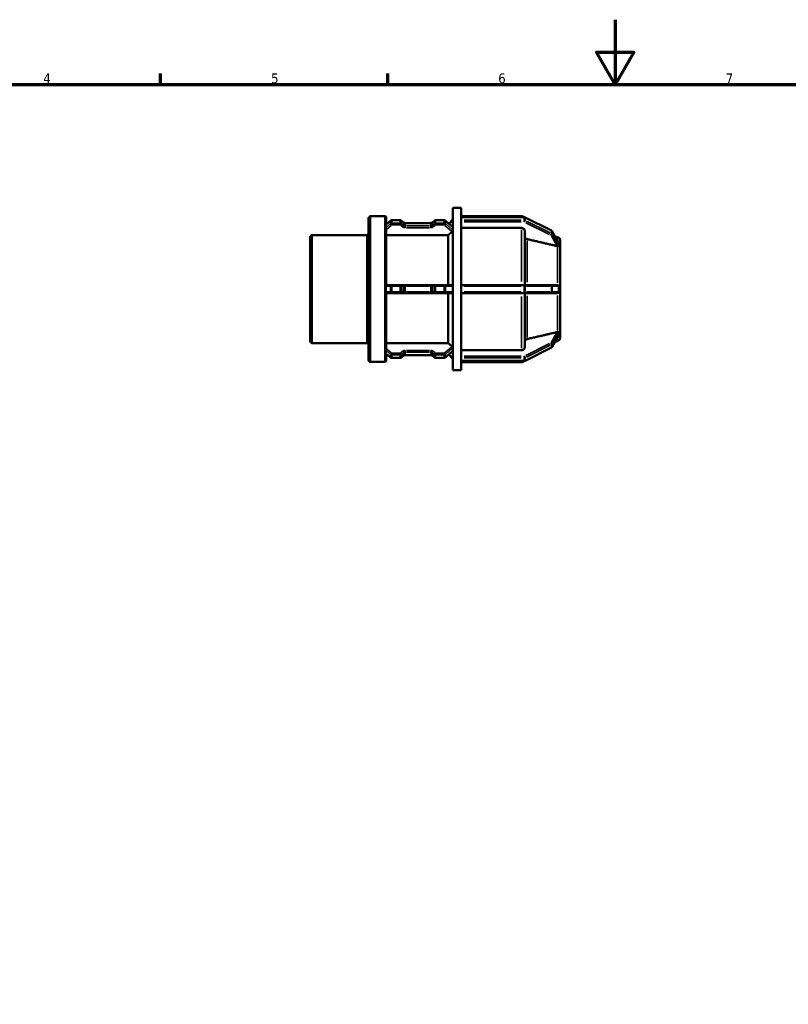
# Model space of a CAD drawing. Header units: millimetres. Extents: x 0 to 903, y 0 to 594.
# Tile 5 of 9: x 237 to 474, y 291 to 594. Entities that reach past the tile are written whole.
import ezdxf

# ---------------------------------------------------------------- set-up
doc = ezdxf.new("R2010")
doc.units = ezdxf.units.MM
for name, color, linetype, lineweight in [('Border (ANSI)', 7, 'Continuous', 70), ('Visible (ANSI)', 7, 'Continuous', 50), ('Visible Narrow (ANSI)', 7, 'Continuous', 35)]:
    doc.layers.add(name, color=color, linetype=linetype, lineweight=lineweight)
doc.styles.add('Note Text (ANSI)', font='tahoma.ttf')

# ---------------------------------------------------------------- blocks, each defined once
blk = doc.blocks.new('Borders Default Border')
at = {"layer": 'Border (ANSI)'}
for p, q in [((280.33, 574), (280.33, 577.45)), ((350.42, 574), (350.42, 577.45))]:
    blk.add_line(p, q, dxfattribs=at)
at = {"layer": 'Border (ANSI)', "flags": 128}
for points in [[(420.5, 594), (420.5, 574), (414.73, 584), (426.27, 584), (420.5, 574)], [(20, 20), (20, 574), (821, 574), (821, 20), (20, 20)]]:
    blk.add_lwpolyline(points, dxfattribs=at)
at = {"layer": 'Border (ANSI)', "char_height": 3.05, "attachment_point": 7, "style": 'Note Text (ANSI)'}
for s, insert in [('4', (244.23, 574.4)), ('5', (314.48, 574.34)), ('6', (384.49, 574.34)), ('7', (454.6, 574.4))]:
    blk.add_mtext(s, dxfattribs=dict(at, insert=insert))

msp = doc.modelspace()

# ---------------------------------------------------------------- linework, layer by layer
at = {"layer": 'Visible (ANSI)'}
for p, q in [((370.53, 485.982), (370.53, 535.982)), ((370.53, 535.982), (373.03, 535.982)), ((373.03, 533.102), (373.03, 535.982)), ((344.53, 489.139), (344.53, 532.825)), ((345.13, 533.425), (349.53, 533.425)), ((349.823, 530.79), (351.275, 532.048)), ((349.93, 533.025), (349.93, 530.883)), ((351.679, 532.196), (354.285, 532.196)), ((354.688, 532.048), (355.337, 531.486)), ((355.782, 531.33), (363.685, 531.33)), ((364.13, 531.486), (364.779, 532.048)), ((365.182, 532.196), (367.788, 532.196)), ((368.191, 532.048), (370.521, 530.03)), ((369.239, 531.141), (370.53, 532.432)), ((373.03, 533.482), (391.64, 533.482)), ((373.03, 533.112), (392.479, 533.112)), ((373.03, 533.058), (373.03, 533.102)), ((373.03, 532.633), (373.03, 533.058)), ((373.03, 532.208), (373.03, 532.633)), ((373.03, 532.131), (373.03, 532.208)), ((373.03, 511.954), (373.03, 532.131)), ((392.758, 533.046), (400.851, 529)), ((349.93, 530.932), (349.987, 530.932)), ((349.93, 529.422), (349.93, 512.221)), ((391.64, 529.813), (373.03, 529.813)), ((392.64, 528.945), (392.64, 512.232)), ((401.1, 528.766), (403.142, 525.164)), ((326.53, 494.958), (326.53, 527.007)), ((327.13, 527.607), (343.93, 527.607)), ((369.03, 527.6), (349.93, 527.6)), ((369.03, 512.232), (369.03, 527.6)), ((402.789, 527.013), (401.969, 527.233)), ((403.53, 526.047), (403.53, 524.654)), ((403.529, 524.656), (403.53, 524.654)), ((403.53, 523.404), (403.529, 523.406)), ((403.529, 523.402), (403.53, 523.404)), ((403.53, 524.654), (403.53, 524.029)), ((403.53, 524.029), (403.53, 523.404)), ((403.53, 523.404), (403.53, 512.232)), ((351.537, 512.232), (349.93, 512.232)), ((351.537, 512.232), (351.679, 512.232)), ((354.285, 512.232), (351.679, 512.232)), ((354.285, 512.232), (354.426, 512.232)), ((355.075, 512.232), (354.426, 512.232)), ((355.782, 512.232), (355.075, 512.232)), ((363.685, 512.232), (355.782, 512.232)), ((364.392, 512.232), (363.685, 512.232)), ((365.04, 512.232), (364.392, 512.232)), ((365.04, 512.232), (365.182, 512.232)), ((367.788, 512.232), (365.182, 512.232)), ((367.788, 512.232), (367.929, 512.232)), ((370.266, 512.232), (367.929, 512.232)), ((392.479, 512.232), (373.03, 512.232)), ((373.03, 511.832), (373.03, 511.954)), ((373.03, 510.982), (373.03, 511.832)), ((373.03, 510.132), (373.03, 510.982)), ((373.03, 510.011), (373.03, 510.132)), ((373.03, 489.834), (373.03, 510.011)), ((392.479, 512.232), (392.579, 512.232)), ((400.672, 512.232), (392.579, 512.232)), ((400.672, 512.232), (400.752, 512.232)), ((402.611, 512.232), (400.752, 512.232)), ((403.529, 512.232), (403.53, 512.232)), ((403.53, 512.232), (403.53, 510.982)), ((403.53, 510.982), (403.53, 509.732)), ((349.93, 509.743), (349.93, 492.542)), ((349.93, 509.732), (351.537, 509.732)), ((351.679, 509.732), (351.537, 509.732)), ((351.679, 509.732), (354.285, 509.732)), ((354.426, 509.732), (354.285, 509.732)), ((354.426, 509.732), (355.075, 509.732)), ((355.075, 509.732), (355.782, 509.732)), ((355.782, 509.732), (363.685, 509.732)), ((363.685, 509.732), (364.392, 509.732)), ((364.392, 509.732), (365.04, 509.732)), ((365.182, 509.732), (365.04, 509.732)), ((365.182, 509.732), (367.788, 509.732)), ((367.929, 509.732), (367.788, 509.732)), ((367.929, 509.732), (370.266, 509.732)), ((369.03, 494.365), (369.03, 509.732)), ((373.03, 509.732), (392.479, 509.732)), ((392.579, 509.732), (392.479, 509.732)), ((392.579, 509.732), (400.672, 509.732)), ((392.64, 509.732), (392.64, 493.019)), ((400.752, 509.732), (400.672, 509.732)), ((400.752, 509.732), (402.611, 509.732)), ((403.53, 509.732), (403.529, 509.732)), ((403.53, 509.732), (403.53, 498.561)), ((403.53, 498.561), (403.529, 498.563)), ((403.529, 498.558), (403.53, 498.561)), ((403.53, 498.561), (403.53, 497.936)), ((403.53, 497.936), (403.53, 497.311)), ((403.142, 496.801), (401.1, 493.199)), ((402.789, 494.952), (401.969, 494.732)), ((403.53, 497.311), (403.529, 497.308)), ((403.53, 497.311), (403.53, 495.918)), ((327.13, 494.358), (343.93, 494.358)), ((349.93, 494.365), (369.03, 494.365)), ((370.521, 491.934), (368.191, 489.917)), ((373.03, 492.152), (391.64, 492.152)), ((400.851, 492.965), (392.758, 488.919)), ((345.13, 488.539), (349.53, 488.539)), ((351.275, 489.917), (349.823, 491.175)), ((349.93, 491.082), (349.93, 488.939)), ((349.93, 491.033), (349.987, 491.033)), ((354.285, 489.768), (351.679, 489.768)), ((355.337, 490.478), (354.688, 489.917)), ((363.685, 490.634), (355.782, 490.634)), ((364.779, 489.917), (364.13, 490.478)), ((367.788, 489.768), (365.182, 489.768)), ((369.239, 490.824), (370.53, 489.533)), ((373.03, 489.757), (373.03, 489.834)), ((373.03, 489.332), (373.03, 489.757)), ((373.03, 488.907), (373.03, 489.332)), ((373.03, 488.862), (373.03, 488.907)), ((373.03, 485.982), (373.03, 488.862)), ((392.479, 488.853), (373.03, 488.853)), ((370.53, 485.982), (373.03, 485.982)), ((373.03, 488.482), (391.64, 488.482))]:
    msp.add_line(p, q, dxfattribs=at)
for centre, radius, start, end in [((345.13, 532.825), 0.6, 90, 180), ((349.53, 533.025), 0.4, 0, 90), ((391.64, 532.482), 1, 38.99296, 90), ((343.93, 528.207), 0.6, 270, 0), ((327.13, 527.007), 0.6, 90, 180), ((402.53, 526.047), 1, 0, 75), ((327.13, 494.958), 0.6, 180, 270), ((402.53, 495.918), 1, 285, 0), ((343.93, 493.758), 0.6, 0, 90), ((345.13, 489.139), 0.6, 180, 270), ((349.53, 488.939), 0.4, 270, 0), ((391.64, 489.482), 1, 270, 321.00704)]:
    msp.add_arc(centre, radius, start, end, dxfattribs=at)
for points, knots in [([(351.679, 532.196), (351.65, 532.196), (351.621, 532.194), (351.565, 532.186), (351.536, 532.181), (351.481, 532.165), (351.453, 532.155), (351.4, 532.131), (351.373, 532.118), (351.323, 532.086), (351.298, 532.068), (351.275, 532.048)], [1.57079633, 1.57079633, 1.57079633, 1.57079633, 1.72787596, 1.72787596, 1.88495559, 1.88495559, 2.04203522, 2.04203522, 2.19911486, 2.19911486, 2.35619449, 2.35619449, 2.35619449, 2.35619449]), ([(354.688, 532.048), (354.665, 532.068), (354.641, 532.086), (354.59, 532.118), (354.564, 532.131), (354.51, 532.155), (354.483, 532.165), (354.427, 532.181), (354.399, 532.186), (354.342, 532.194), (354.313, 532.196), (354.285, 532.196)], [0.78539816, 0.78539816, 0.78539816, 0.78539816, 0.9424778, 0.9424778, 1.09955743, 1.09955743, 1.25663706, 1.25663706, 1.41371669, 1.41371669, 1.57079633, 1.57079633, 1.57079633, 1.57079633]), ([(355.782, 531.33), (355.748, 531.33), (355.713, 531.333), (355.646, 531.342), (355.613, 531.349), (355.549, 531.367), (355.518, 531.378), (355.46, 531.403), (355.433, 531.418), (355.382, 531.45), (355.358, 531.468), (355.337, 531.486)], [1.57079633, 1.57079633, 1.57079633, 1.57079633, 1.72787596, 1.72787596, 1.88495559, 1.88495559, 2.04203522, 2.04203522, 2.19911486, 2.19911486, 2.35619449, 2.35619449, 2.35619449, 2.35619449]), ([(364.13, 531.486), (364.109, 531.468), (364.085, 531.45), (364.034, 531.418), (364.006, 531.403), (363.948, 531.378), (363.917, 531.367), (363.854, 531.349), (363.82, 531.342), (363.753, 531.333), (363.719, 531.33), (363.685, 531.33)], [0.78539816, 0.78539816, 0.78539816, 0.78539816, 0.9424778, 0.9424778, 1.09955743, 1.09955743, 1.25663706, 1.25663706, 1.41371669, 1.41371669, 1.57079633, 1.57079633, 1.57079633, 1.57079633]), ([(365.182, 532.196), (365.153, 532.196), (365.125, 532.194), (365.068, 532.186), (365.04, 532.181), (364.984, 532.165), (364.956, 532.155), (364.903, 532.131), (364.877, 532.118), (364.826, 532.086), (364.802, 532.068), (364.779, 532.048)], [1.57079633, 1.57079633, 1.57079633, 1.57079633, 1.72787596, 1.72787596, 1.88495559, 1.88495559, 2.04203522, 2.04203522, 2.19911486, 2.19911486, 2.35619449, 2.35619449, 2.35619449, 2.35619449]), ([(368.191, 532.048), (368.168, 532.068), (368.144, 532.086), (368.093, 532.118), (368.067, 532.131), (368.013, 532.155), (367.986, 532.165), (367.93, 532.181), (367.902, 532.186), (367.845, 532.194), (367.817, 532.196), (367.788, 532.196)], [0.78539816, 0.78539816, 0.78539816, 0.78539816, 0.9424778, 0.9424778, 1.09955743, 1.09955743, 1.25663706, 1.25663706, 1.41371669, 1.41371669, 1.57079633, 1.57079633, 1.57079633, 1.57079633]), ([(392.758, 533.046), (392.741, 533.055), (392.723, 533.063), (392.686, 533.077), (392.668, 533.083), (392.631, 533.093), (392.612, 533.098), (392.575, 533.105), (392.556, 533.107), (392.518, 533.111), (392.498, 533.112), (392.479, 533.112)], [1.04719755, 1.04719755, 1.04719755, 1.04719755, 1.15191731, 1.15191731, 1.25663706, 1.25663706, 1.36135682, 1.36135682, 1.46607657, 1.46607657, 1.57079633, 1.57079633, 1.57079633, 1.57079633]), ([(349.805, 530.735), (349.805, 530.738), (349.805, 530.741), (349.805, 530.744), (349.805, 530.75), (349.806, 530.756), (349.809, 530.773), (349.815, 530.783), (349.823, 530.79)], [-0.001938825, -0.001938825, -0.001938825, -0.001938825, 0, 0, 0, 0.003929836, 0.003929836, 0.013631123, 0.013631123, 0.013631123, 0.013631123]), ([(349.805, 529.885), (349.81, 530.035), (349.813, 530.179), (349.813, 530.455), (349.81, 530.595), (349.805, 530.735)], [0.88540897, 0.88540897, 0.88540897, 0.88540897, 0.96814384, 0.96814384, 1.05087872, 1.05087872, 1.05087872, 1.05087872]), ([(349.93, 529.422), (349.93, 529.434), (349.93, 529.445), (349.925, 529.496), (349.916, 529.534), (349.891, 529.615), (349.875, 529.656), (349.843, 529.733), (349.829, 529.768), (349.811, 529.827), (349.806, 529.851), (349.805, 529.872), (349.805, 529.876), (349.805, 529.881), (349.805, 529.885)], [-0.054230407, -0.054230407, -0.054230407, -0.054230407, -0.050597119, -0.050597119, -0.038515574, -0.038515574, -0.025099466, -0.025099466, -0.011429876, -0.011429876, 0, 0, 0, 0.002484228, 0.002484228, 0.002484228, 0.002484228]), ([(370.53, 529.06), (370.527, 529.047), (370.522, 529.033), (370.503, 528.979), (370.481, 528.936), (370.43, 528.855), (370.398, 528.811), (370.332, 528.734), (370.298, 528.7), (370.266, 528.672)], [0.189919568, 0.189919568, 0.189919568, 0.189919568, 0.195516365, 0.195516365, 0.210724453, 0.210724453, 0.225928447, 0.225928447, 0.239474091, 0.239474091, 0.239474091, 0.239474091]), ([(392.64, 528.945), (392.64, 529.052), (392.611, 529.179), (392.517, 529.376), (392.434, 529.483), (392.26, 529.635), (392.137, 529.706), (391.909, 529.788), (391.764, 529.813), (391.64, 529.813)], [-0.14821698, -0.14821698, -0.14821698, -0.14821698, -0.11111151, -0.11111151, -0.0740398, -0.0740398, -0.03700527, -0.03700527, 0, 0, 0, 0]), ([(401.1, 528.766), (401.088, 528.787), (401.074, 528.807), (401.046, 528.845), (401.031, 528.863), (400.999, 528.896), (400.982, 528.912), (400.946, 528.941), (400.928, 528.954), (400.89, 528.979), (400.871, 528.99), (400.851, 529)], [0.45644696, 0.45644696, 0.45644696, 0.45644696, 0.57459708, 0.57459708, 0.69274719, 0.69274719, 0.81089731, 0.81089731, 0.92904743, 0.92904743, 1.04719755, 1.04719755, 1.04719755, 1.04719755]), ([(393.381, 526.387), (393.338, 526.397), (393.296, 526.409), (393.144, 526.464), (393.021, 526.536), (392.846, 526.687), (392.764, 526.794), (392.669, 526.992), (392.64, 527.118), (392.64, 527.225)], [0.32102573, 0.32102573, 0.32102573, 0.32102573, 0.33349578, 0.33349578, 0.37053677, 0.37053677, 0.40762699, 0.40762699, 0.44475348, 0.44475348, 0.44475348, 0.44475348]), ([(403.142, 525.164), (403.144, 525.16), (403.146, 525.157), (403.154, 525.139), (403.159, 525.126), (403.16, 525.112), (403.16, 525.109), (403.16, 525.107)], [-0.106752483, -0.106752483, -0.106752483, -0.106752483, -0.10478088, -0.10478088, -0.095895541, -0.095895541, -0.093405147, -0.093405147, -0.093405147, -0.093405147]), ([(403.16, 525.107), (403.147, 524.983), (403.142, 524.848), (403.142, 524.714), (403.142, 524.58), (403.147, 524.425), (403.16, 524.257)], [0.97813789, 0.97813789, 0.97813789, 0.97813789, 1.05876422, 1.05876422, 1.05876422, 1.13939054, 1.13939054, 1.13939054, 1.13939054]), ([(402.789, 524.212), (402.734, 524.216), (402.677, 524.225), (402.624, 524.236), (402.62, 524.237), (402.615, 524.238), (402.611, 524.239)], [0.265997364, 0.265997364, 0.265997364, 0.265997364, 0.282483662, 0.282483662, 0.282483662, 0.28389422, 0.28389422, 0.28389422, 0.28389422]), ([(403.16, 524.257), (403.161, 524.243), (403.158, 524.232), (403.143, 524.212), (403.127, 524.206), (403.071, 524.196), (403.014, 524.198), (402.896, 524.205), (402.844, 524.209), (402.789, 524.212)], [-0.093006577, -0.093006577, -0.093006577, -0.093006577, -0.083878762, -0.083878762, -0.070321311, -0.070321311, -0.044048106, -0.044048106, -0.02645567, -0.02645567, -0.02645567, -0.02645567]), ([(349.805, 511.832), (349.805, 511.839), (349.805, 511.845), (349.805, 511.852), (349.806, 511.902), (349.813, 511.952), (349.838, 512.039), (349.854, 512.077), (349.884, 512.138), (349.898, 512.161), (349.922, 512.199), (349.929, 512.212), (349.93, 512.22), (349.93, 512.221), (349.93, 512.221)], [-0.001948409, -0.001948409, -0.001948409, -0.001948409, 0, 0, 0, 0.01525281, 0.01525281, 0.028913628, 0.028913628, 0.041410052, 0.041410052, 0.05478971, 0.05478971, 0.055773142, 0.055773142, 0.055773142, 0.055773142]), ([(349.805, 510.132), (349.81, 510.422), (349.813, 510.707), (349.813, 511.258), (349.81, 511.543), (349.805, 511.832)], [0.88540897, 0.88540897, 0.88540897, 0.88540897, 0.96814384, 0.96814384, 1.05087872, 1.05087872, 1.05087872, 1.05087872]), ([(349.93, 509.743), (349.93, 509.749), (349.926, 509.758), (349.908, 509.789), (349.893, 509.811), (349.861, 509.873), (349.843, 509.912), (349.816, 510.002), (349.806, 510.053), (349.805, 510.108), (349.805, 510.116), (349.805, 510.124), (349.805, 510.132)], [-0.05749183, -0.05749183, -0.05749183, -0.05749183, -0.046058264, -0.046058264, -0.032175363, -0.032175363, -0.016371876, -0.016371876, 0, 0, 0, 0.002487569, 0.002487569, 0.002487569, 0.002487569]), ([(370.266, 512.232), (370.298, 512.232), (370.332, 512.224), (370.398, 512.189), (370.43, 512.159), (370.481, 512.09), (370.503, 512.046), (370.522, 511.979), (370.527, 511.96), (370.53, 511.941)], [0.001658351, 0.001658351, 0.001658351, 0.001658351, 0.015203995, 0.015203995, 0.030407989, 0.030407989, 0.045616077, 0.045616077, 0.051212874, 0.051212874, 0.051212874, 0.051212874]), ([(370.53, 510.023), (370.527, 510.004), (370.522, 509.986), (370.503, 509.919), (370.481, 509.874), (370.43, 509.805), (370.398, 509.776), (370.332, 509.741), (370.298, 509.732), (370.266, 509.732)], [0.189919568, 0.189919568, 0.189919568, 0.189919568, 0.195516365, 0.195516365, 0.210724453, 0.210724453, 0.225928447, 0.225928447, 0.239474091, 0.239474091, 0.239474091, 0.239474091]), ([(402.611, 512.232), (402.615, 512.232), (402.62, 512.232), (402.624, 512.232), (402.677, 512.231), (402.734, 512.223), (402.789, 512.207)], [0.281073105, 0.281073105, 0.281073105, 0.281073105, 0.282483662, 0.282483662, 0.282483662, 0.298969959, 0.298969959, 0.298969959, 0.298969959]), ([(402.789, 509.758), (402.734, 509.741), (402.677, 509.734), (402.624, 509.732), (402.62, 509.732), (402.615, 509.732), (402.611, 509.732)], [0.265997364, 0.265997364, 0.265997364, 0.265997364, 0.282483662, 0.282483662, 0.282483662, 0.28389422, 0.28389422, 0.28389422, 0.28389422]), ([(402.789, 512.207), (402.8, 512.204), (402.81, 512.2), (402.899, 512.169), (402.967, 512.129), (403.06, 512.053), (403.094, 512.016), (403.132, 511.956), (403.144, 511.931), (403.158, 511.882), (403.161, 511.86), (403.16, 511.835), (403.16, 511.834), (403.16, 511.832)], [-0.160747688, -0.160747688, -0.160747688, -0.160747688, -0.157457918, -0.157457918, -0.133089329, -0.133089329, -0.114586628, -0.114586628, -0.103538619, -0.103538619, -0.094597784, -0.094597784, -0.094036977, -0.094036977, -0.094036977, -0.094036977]), ([(403.16, 510.132), (403.16, 510.126), (403.16, 510.12), (403.159, 510.089), (403.154, 510.065), (403.132, 510.007), (403.112, 509.975), (403.047, 509.896), (402.984, 509.845), (402.87, 509.786), (402.83, 509.77), (402.789, 509.758)], [-0.094693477, -0.094693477, -0.094693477, -0.094693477, -0.092268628, -0.092268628, -0.082480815, -0.082480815, -0.067735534, -0.067735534, -0.039862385, -0.039862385, -0.026560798, -0.026560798, -0.026560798, -0.026560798]), ([(403.16, 511.832), (403.147, 511.541), (403.142, 511.251), (403.142, 510.982), (403.142, 510.714), (403.147, 510.424), (403.16, 510.132)], [0.97813789, 0.97813789, 0.97813789, 0.97813789, 1.05876422, 1.05876422, 1.05876422, 1.13939054, 1.13939054, 1.13939054, 1.13939054]), ([(402.611, 497.725), (402.615, 497.726), (402.62, 497.727), (402.624, 497.728), (402.677, 497.74), (402.734, 497.749), (402.789, 497.752)], [0.281073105, 0.281073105, 0.281073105, 0.281073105, 0.282483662, 0.282483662, 0.282483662, 0.298969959, 0.298969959, 0.298969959, 0.298969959]), ([(402.789, 497.752), (402.866, 497.757), (402.935, 497.762), (403.037, 497.767), (403.075, 497.767), (403.12, 497.76), (403.135, 497.756), (403.153, 497.741), (403.158, 497.732), (403.16, 497.717), (403.16, 497.712), (403.16, 497.708)], [-0.160603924, -0.160603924, -0.160603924, -0.160603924, -0.136556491, -0.136556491, -0.116700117, -0.116700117, -0.104826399, -0.104826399, -0.095971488, -0.095971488, -0.092893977, -0.092893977, -0.092893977, -0.092893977]), ([(403.16, 497.708), (403.147, 497.54), (403.142, 497.385), (403.142, 497.251), (403.142, 497.116), (403.147, 496.981), (403.16, 496.858)], [-0.08062632, -0.08062632, -0.08062632, -0.08062632, 0, 0, 0, 0.08062632, 0.08062632, 0.08062632, 0.08062632]), ([(392.64, 494.74), (392.64, 494.847), (392.669, 494.973), (392.764, 495.171), (392.846, 495.278), (393.021, 495.429), (393.144, 495.5), (393.296, 495.555), (393.338, 495.568), (393.381, 495.578)], [0.14824227, 0.14824227, 0.14824227, 0.14824227, 0.18536876, 0.18536876, 0.22245897, 0.22245897, 0.25949997, 0.25949997, 0.27197001, 0.27197001, 0.27197001, 0.27197001]), ([(403.16, 496.858), (403.16, 496.857), (403.16, 496.855), (403.16, 496.843), (403.156, 496.829), (403.147, 496.81), (403.144, 496.805), (403.142, 496.801)], [-0.09369712, -0.09369712, -0.09369712, -0.09369712, -0.092412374, -0.092412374, -0.083005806, -0.083005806, -0.080489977, -0.080489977, -0.080489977, -0.080489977]), ([(349.805, 492.08), (349.805, 492.083), (349.805, 492.086), (349.805, 492.09), (349.805, 492.097), (349.806, 492.105), (349.81, 492.138), (349.818, 492.164), (349.842, 492.23), (349.859, 492.269), (349.891, 492.351), (349.906, 492.392), (349.925, 492.471), (349.93, 492.507), (349.93, 492.542)], [-0.001939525, -0.001939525, -0.001939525, -0.001939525, 0, 0, 0, 0.004166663, 0.004166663, 0.01601292, 0.01601292, 0.030589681, 0.030589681, 0.043766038, 0.043766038, 0.055334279, 0.055334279, 0.055334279, 0.055334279]), ([(349.805, 491.23), (349.81, 491.369), (349.813, 491.51), (349.813, 491.785), (349.81, 491.93), (349.805, 492.08)], [0.88540897, 0.88540897, 0.88540897, 0.88540897, 0.96814384, 0.96814384, 1.05087872, 1.05087872, 1.05087872, 1.05087872]), ([(370.266, 493.293), (370.298, 493.264), (370.332, 493.231), (370.398, 493.154), (370.43, 493.11), (370.481, 493.028), (370.503, 492.985), (370.522, 492.932), (370.527, 492.918), (370.53, 492.905)], [0.001658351, 0.001658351, 0.001658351, 0.001658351, 0.015203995, 0.015203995, 0.030407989, 0.030407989, 0.045616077, 0.045616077, 0.051212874, 0.051212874, 0.051212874, 0.051212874]), ([(391.64, 492.152), (391.764, 492.152), (391.909, 492.177), (392.137, 492.259), (392.26, 492.33), (392.434, 492.481), (392.517, 492.588), (392.611, 492.786), (392.64, 492.912), (392.64, 493.019)], [0, 0, 0, 0, 0.03700527, 0.03700527, 0.0740398, 0.0740398, 0.11111151, 0.11111151, 0.14821698, 0.14821698, 0.14821698, 0.14821698]), ([(400.851, 492.965), (400.871, 492.975), (400.89, 492.986), (400.928, 493.01), (400.946, 493.024), (400.982, 493.053), (400.999, 493.068), (401.031, 493.102), (401.046, 493.12), (401.074, 493.158), (401.088, 493.178), (401.1, 493.199)], [5.23598776, 5.23598776, 5.23598776, 5.23598776, 5.35413787, 5.35413787, 5.47228799, 5.47228799, 5.59043811, 5.59043811, 5.70858823, 5.70858823, 5.82673835, 5.82673835, 5.82673835, 5.82673835]), ([(349.823, 491.175), (349.822, 491.176), (349.821, 491.177), (349.811, 491.187), (349.806, 491.201), (349.805, 491.218), (349.805, 491.222), (349.805, 491.226), (349.805, 491.23)], [-0.013060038, -0.013060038, -0.013060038, -0.013060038, -0.011742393, -0.011742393, 0, 0, 0, 0.002483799, 0.002483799, 0.002483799, 0.002483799]), ([(351.275, 489.917), (351.298, 489.897), (351.323, 489.879), (351.373, 489.847), (351.4, 489.833), (351.453, 489.81), (351.481, 489.8), (351.536, 489.784), (351.565, 489.778), (351.621, 489.77), (351.65, 489.768), (351.679, 489.768)], [3.92699082, 3.92699082, 3.92699082, 3.92699082, 4.08407045, 4.08407045, 4.24115008, 4.24115008, 4.39822972, 4.39822972, 4.55530935, 4.55530935, 4.71238898, 4.71238898, 4.71238898, 4.71238898]), ([(354.285, 489.768), (354.313, 489.768), (354.342, 489.77), (354.399, 489.778), (354.427, 489.784), (354.483, 489.8), (354.51, 489.81), (354.564, 489.833), (354.59, 489.847), (354.641, 489.879), (354.665, 489.897), (354.688, 489.917)], [4.71238898, 4.71238898, 4.71238898, 4.71238898, 4.86946861, 4.86946861, 5.02654825, 5.02654825, 5.18362788, 5.18362788, 5.34070751, 5.34070751, 5.49778714, 5.49778714, 5.49778714, 5.49778714]), ([(355.337, 490.478), (355.358, 490.497), (355.382, 490.514), (355.433, 490.547), (355.46, 490.561), (355.518, 490.587), (355.549, 490.598), (355.613, 490.616), (355.646, 490.623), (355.713, 490.632), (355.748, 490.634), (355.782, 490.634)], [3.92699082, 3.92699082, 3.92699082, 3.92699082, 4.08407045, 4.08407045, 4.24115008, 4.24115008, 4.39822972, 4.39822972, 4.55530935, 4.55530935, 4.71238898, 4.71238898, 4.71238898, 4.71238898]), ([(363.685, 490.634), (363.719, 490.634), (363.753, 490.632), (363.82, 490.623), (363.854, 490.616), (363.917, 490.598), (363.948, 490.587), (364.006, 490.561), (364.034, 490.547), (364.085, 490.514), (364.109, 490.497), (364.13, 490.478)], [4.71238898, 4.71238898, 4.71238898, 4.71238898, 4.86946861, 4.86946861, 5.02654825, 5.02654825, 5.18362788, 5.18362788, 5.34070751, 5.34070751, 5.49778714, 5.49778714, 5.49778714, 5.49778714]), ([(364.779, 489.917), (364.802, 489.897), (364.826, 489.879), (364.877, 489.847), (364.903, 489.833), (364.956, 489.81), (364.984, 489.8), (365.04, 489.784), (365.068, 489.778), (365.125, 489.77), (365.153, 489.768), (365.182, 489.768)], [3.92699082, 3.92699082, 3.92699082, 3.92699082, 4.08407045, 4.08407045, 4.24115008, 4.24115008, 4.39822972, 4.39822972, 4.55530935, 4.55530935, 4.71238898, 4.71238898, 4.71238898, 4.71238898]), ([(367.788, 489.768), (367.817, 489.768), (367.845, 489.77), (367.902, 489.778), (367.93, 489.784), (367.986, 489.8), (368.013, 489.81), (368.067, 489.833), (368.093, 489.847), (368.144, 489.879), (368.168, 489.897), (368.191, 489.917)], [4.71238898, 4.71238898, 4.71238898, 4.71238898, 4.86946861, 4.86946861, 5.02654825, 5.02654825, 5.18362788, 5.18362788, 5.34070751, 5.34070751, 5.49778714, 5.49778714, 5.49778714, 5.49778714]), ([(392.479, 488.853), (392.498, 488.853), (392.518, 488.854), (392.556, 488.857), (392.575, 488.86), (392.612, 488.867), (392.631, 488.871), (392.668, 488.882), (392.686, 488.888), (392.723, 488.902), (392.741, 488.91), (392.758, 488.919)], [4.71238898, 4.71238898, 4.71238898, 4.71238898, 4.81710874, 4.81710874, 4.92182849, 4.92182849, 5.02654825, 5.02654825, 5.131268, 5.131268, 5.23598776, 5.23598776, 5.23598776, 5.23598776])]:
    msp.add_open_spline(points, degree=3, knots=knots, dxfattribs=at)
for points, weights in [([(370.266, 528.672), (369.629, 528.12), (369.03, 527.6)], [1.00018700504, 1.00054667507, 1]), ([(402.611, 524.239), (398.327, 525.236), (393.381, 526.387)], [1.00010767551, 1.00262715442, 1]), ([(393.381, 495.578), (398.327, 496.728), (402.611, 497.725)], [1, 1.00262715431, 1.00010767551]), ([(369.03, 494.365), (369.629, 493.845), (370.266, 493.293)], [1, 1.00054667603, 1.00018700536])]:
    msp.add_rational_spline(points, weights, degree=2, dxfattribs=at)
for points in [[(370.521, 530.03), (370.525, 530.027), (370.528, 530.023), (370.53, 530.019)], [(403.53, 524.029), (403.53, 524.226), (403.531, 524.44), (403.529, 524.656)], [(403.529, 523.406), (403.531, 523.615), (403.53, 523.831), (403.53, 524.029)], [(403.529, 523.402), (403.529, 523.403), (403.529, 523.405), (403.529, 523.406)], [(403.53, 510.982), (403.53, 511.378), (403.531, 511.808), (403.529, 512.232)], [(403.529, 509.732), (403.531, 510.157), (403.53, 510.587), (403.53, 510.982)], [(403.529, 498.558), (403.529, 498.56), (403.529, 498.561), (403.529, 498.563)], [(403.53, 497.936), (403.53, 498.134), (403.531, 498.35), (403.529, 498.558)], [(403.529, 497.308), (403.531, 497.524), (403.53, 497.738), (403.53, 497.936)], [(370.53, 491.946), (370.528, 491.941), (370.525, 491.937), (370.521, 491.934)]]:
    msp.add_open_spline(points, degree=3, dxfattribs=at)
at = {"layer": 'Visible Narrow (ANSI)'}
for p, q in [((345.13, 533.149), (345.13, 488.816)), ((349.53, 488.816), (349.53, 533.149)), ((349.877, 530.798), (351.182, 531.928)), ((351.182, 531.078), (349.877, 529.948)), ((351.254, 531.948), (351.254, 531.183)), ((351.679, 532.196), (351.679, 532.148)), ((351.679, 531.335), (351.679, 532.1)), ((351.679, 530.774), (351.679, 531.276)), ((351.809, 532.143), (354.154, 532.143)), ((354.154, 531.293), (351.809, 531.293)), ((354.285, 532.196), (354.285, 532.148)), ((354.285, 532.1), (354.285, 531.335)), ((354.285, 530.774), (354.285, 531.276)), ((354.709, 531.183), (354.709, 531.948)), ((354.741, 531.962), (355.325, 531.457)), ((355.325, 530.607), (354.741, 531.112)), ((355.358, 531.386), (355.358, 530.621)), ((355.782, 531.33), (355.782, 531.282)), ((355.782, 530.469), (355.782, 531.234)), ((356.177, 531.277), (363.29, 531.277)), ((363.685, 531.33), (363.685, 531.282)), ((363.685, 531.234), (363.685, 530.469)), ((364.109, 530.621), (364.109, 531.386)), ((364.141, 531.457), (364.725, 531.962)), ((364.725, 531.112), (364.141, 530.607)), ((364.758, 531.948), (364.758, 531.183)), ((365.182, 532.196), (365.182, 532.148)), ((365.182, 531.335), (365.182, 532.1)), ((365.182, 530.774), (365.182, 531.276)), ((365.312, 532.143), (367.658, 532.143)), ((367.658, 531.293), (365.312, 531.293)), ((367.788, 532.196), (367.788, 532.148)), ((367.788, 532.1), (367.788, 531.335)), ((367.788, 530.774), (367.788, 531.276)), ((368.212, 531.183), (368.212, 531.948)), ((368.328, 531.89), (370.414, 530.083)), ((370.414, 529.233), (368.328, 531.04)), ((374.003, 533.058), (391.507, 533.058)), ((391.507, 532.208), (374.003, 532.208)), ((374.003, 531.662), (391.507, 531.662)), ((391.64, 533.148), (391.64, 533.481)), ((392.479, 533.111), (392.479, 533.063)), ((392.479, 533.015), (392.479, 532.25)), ((392.479, 531.689), (392.479, 532.191)), ((392.779, 532.181), (392.779, 532.946)), ((392.984, 531.436), (400.267, 527.794)), ((393.184, 532.786), (400.467, 529.144)), ((400.467, 528.294), (393.184, 531.936)), ((350.011, 529.373), (351.457, 530.626)), ((351.809, 530.746), (354.154, 530.746)), ((354.459, 530.667), (355.042, 530.162)), ((355.782, 529.908), (355.782, 530.41)), ((363.29, 530.427), (356.177, 530.427)), ((356.177, 529.88), (363.29, 529.88)), ((363.685, 529.908), (363.685, 530.41)), ((364.424, 530.162), (365.008, 530.667)), ((365.312, 530.746), (367.658, 530.746)), ((368.046, 530.594), (370.149, 528.773)), ((391.64, 513.282), (391.64, 529.216)), ((400.872, 528.9), (400.872, 528.135)), ((401.111, 527.914), (401.111, 528.679)), ((401.213, 528.54), (403.057, 525.287)), ((327.13, 527.402), (327.13, 494.562)), ((343.93, 494.562), (343.93, 527.402)), ((393.381, 525.899), (393.381, 513.075)), ((400.845, 527.354), (402.518, 524.403)), ((403.057, 524.437), (401.213, 527.69)), ((402.789, 525.904), (402.789, 527.01)), ((402.789, 512.92), (402.789, 523.794)), ((349.877, 511.832), (351.182, 511.832)), ((351.182, 510.132), (349.877, 510.132)), ((351.254, 511.747), (351.254, 510.217)), ((351.655, 511.832), (351.271, 511.832)), ((351.271, 510.132), (351.655, 510.132)), ((351.679, 512.231), (351.679, 511.864)), ((351.679, 510.217), (351.679, 511.747)), ((351.679, 509.734), (351.679, 510.101)), ((351.809, 511.832), (354.154, 511.832)), ((354.154, 510.132), (351.809, 510.132)), ((354.285, 512.231), (354.285, 511.864)), ((354.285, 511.747), (354.285, 510.217)), ((354.285, 509.734), (354.285, 510.101)), ((354.692, 511.832), (354.308, 511.832)), ((354.308, 510.132), (354.692, 510.132)), ((354.709, 510.217), (354.709, 511.747)), ((354.741, 511.832), (355.325, 511.832)), ((355.325, 510.132), (354.741, 510.132)), ((355.358, 511.747), (355.358, 510.217)), ((355.375, 511.832), (355.758, 511.832)), ((355.758, 510.132), (355.375, 510.132)), ((355.782, 512.231), (355.782, 511.864)), ((355.782, 510.217), (355.782, 511.747)), ((355.782, 509.734), (355.782, 510.101)), ((356.177, 511.832), (363.29, 511.832)), ((363.29, 510.132), (356.177, 510.132)), ((363.685, 512.231), (363.685, 511.864)), ((363.685, 511.747), (363.685, 510.217)), ((363.685, 509.734), (363.685, 510.101)), ((363.708, 511.832), (364.092, 511.832)), ((364.092, 510.132), (363.708, 510.132)), ((364.109, 510.217), (364.109, 511.747)), ((364.141, 511.832), (364.725, 511.832)), ((364.725, 510.132), (364.141, 510.132)), ((364.758, 511.747), (364.758, 510.217)), ((365.158, 511.832), (364.775, 511.832)), ((364.775, 510.132), (365.158, 510.132)), ((365.182, 512.231), (365.182, 511.864)), ((365.182, 510.217), (365.182, 511.747)), ((365.182, 509.734), (365.182, 510.101)), ((365.312, 511.832), (367.658, 511.832)), ((367.658, 510.132), (365.312, 510.132)), ((367.788, 512.231), (367.788, 511.864)), ((367.788, 511.747), (367.788, 510.217)), ((367.788, 509.734), (367.788, 510.101)), ((368.195, 511.832), (367.812, 511.832)), ((367.812, 510.132), (368.195, 510.132)), ((368.212, 510.217), (368.212, 511.747)), ((368.328, 511.832), (370.414, 511.832)), ((370.414, 510.132), (368.328, 510.132)), ((374.003, 511.832), (391.507, 511.832)), ((391.507, 510.132), (374.003, 510.132)), ((392.479, 512.231), (392.479, 511.864)), ((392.479, 511.747), (392.479, 510.217)), ((392.479, 509.734), (392.479, 510.101)), ((392.766, 511.832), (392.495, 511.832)), ((392.495, 510.132), (392.766, 510.132)), ((392.779, 510.217), (392.779, 511.747)), ((393.184, 511.832), (400.467, 511.832)), ((400.467, 510.132), (393.184, 510.132)), ((400.872, 511.747), (400.872, 510.217)), ((401.103, 511.832), (400.887, 511.832)), ((400.887, 510.132), (401.103, 510.132)), ((401.111, 510.217), (401.111, 511.747)), ((401.213, 511.832), (403.057, 511.832)), ((403.057, 510.132), (401.213, 510.132)), ((391.64, 492.749), (391.64, 508.683)), ((393.381, 508.89), (393.381, 496.065)), ((402.789, 498.17), (402.789, 509.044)), ((402.518, 497.561), (400.845, 494.61)), ((401.213, 494.274), (403.057, 497.527)), ((403.057, 496.677), (401.213, 493.424)), ((402.789, 494.955), (402.789, 496.06)), ((349.877, 492.017), (351.182, 490.887)), ((351.457, 491.339), (350.011, 492.591)), ((355.042, 491.803), (354.459, 491.297)), ((355.782, 492.057), (355.782, 491.555)), ((363.29, 492.084), (356.177, 492.084)), ((363.685, 492.057), (363.685, 491.555)), ((365.008, 491.297), (364.424, 491.803)), ((370.149, 493.191), (368.046, 491.37)), ((368.328, 490.925), (370.414, 492.731)), ((370.414, 491.881), (368.328, 490.075)), ((400.267, 494.17), (392.984, 490.529)), ((393.184, 490.029), (400.467, 493.67)), ((400.467, 492.82), (393.184, 489.179)), ((400.872, 493.83), (400.872, 493.065)), ((401.111, 493.286), (401.111, 494.051)), ((351.182, 490.037), (349.877, 491.167)), ((351.254, 490.782), (351.254, 490.017)), ((351.679, 491.191), (351.679, 490.689)), ((351.679, 489.865), (351.679, 490.63)), ((351.679, 489.769), (351.679, 489.817)), ((354.154, 491.218), (351.809, 491.218)), ((351.809, 490.672), (354.154, 490.672)), ((354.154, 489.822), (351.809, 489.822)), ((354.285, 491.191), (354.285, 490.689)), ((354.285, 490.63), (354.285, 489.865)), ((354.285, 489.769), (354.285, 489.817)), ((354.709, 490.017), (354.709, 490.782)), ((354.741, 490.852), (355.325, 491.358)), ((355.325, 490.508), (354.741, 490.002)), ((355.358, 491.343), (355.358, 490.578)), ((355.782, 490.731), (355.782, 491.496)), ((355.782, 490.635), (355.782, 490.683)), ((356.177, 491.538), (363.29, 491.538)), ((363.29, 490.688), (356.177, 490.688)), ((363.685, 491.496), (363.685, 490.731)), ((363.685, 490.635), (363.685, 490.683)), ((364.109, 490.578), (364.109, 491.343)), ((364.141, 491.358), (364.725, 490.852)), ((364.725, 490.002), (364.141, 490.508)), ((364.758, 490.782), (364.758, 490.017)), ((365.182, 491.191), (365.182, 490.689)), ((365.182, 489.865), (365.182, 490.63)), ((365.182, 489.769), (365.182, 489.817)), ((367.658, 491.218), (365.312, 491.218)), ((365.312, 490.672), (367.658, 490.672)), ((367.658, 489.822), (365.312, 489.822)), ((367.788, 491.191), (367.788, 490.689)), ((367.788, 490.63), (367.788, 489.865)), ((367.788, 489.769), (367.788, 489.817)), ((368.212, 490.017), (368.212, 490.782)), ((391.507, 490.303), (374.003, 490.303)), ((374.003, 489.757), (391.507, 489.757)), ((391.507, 488.907), (374.003, 488.907)), ((391.64, 488.483), (391.64, 488.817)), ((392.479, 490.275), (392.479, 489.773)), ((392.479, 489.714), (392.479, 488.949)), ((392.479, 488.853), (392.479, 488.902)), ((392.779, 489.019), (392.779, 489.784))]:
    msp.add_line(p, q, dxfattribs=at)
for centre, major_axis, ratio, start_param, end_param in [((351.537, 531.745), (-0.262, 0.302), 0.3535534, 0.0193798, 0.3682169), ((351.537, 530.895), (-0.262, 0.302), 0.3535534, 0.4661365, 1.8798532), ((351.679, 531.623), (0.6, 0), 0.8660254, 1.6100662, 2.3169246), ((351.679, 530.773), (-0.6, 0), 0.8660254, 4.7516589, 5.4585172), ((354.285, 531.623), (0.6, 0), 0.8660254, 0.8246681, 1.5315264), ((354.285, 530.773), (-0.6, 0), 0.8660254, 3.9662607, 4.6731191), ((354.426, 530.895), (0.262, 0.302), 0.3535534, 4.4033321, 5.8170488), ((354.426, 531.745), (0.262, 0.302), 0.3535534, 5.9149685, 6.2638055), ((355.075, 531.184), (0.262, 0.302), 0.3535534, 5.9149685, 6.2638055), ((355.782, 531.796), (0.6, 0), 0.8660254, 3.9662607, 4.6731191), ((363.685, 531.796), (0.6, 0), 0.8660254, 4.7516589, 5.4585172), ((364.392, 531.184), (-0.262, 0.302), 0.3535534, 0.0193798, 0.3682169), ((365.04, 531.745), (-0.262, 0.302), 0.3535534, 0.0193798, 0.3682169), ((365.04, 530.895), (-0.262, 0.302), 0.3535534, 0.4661365, 1.8798532), ((365.182, 531.623), (0.6, 0), 0.8660254, 1.6100662, 2.3169246), ((365.182, 530.773), (-0.6, 0), 0.8660254, 4.7516589, 5.4585172), ((367.788, 531.623), (0.6, 0), 0.8660254, 0.8246681, 1.5315264), ((367.788, 530.773), (-0.6, 0), 0.8660254, 3.9662607, 4.6731191), ((367.929, 530.895), (0.262, 0.302), 0.3535534, 4.4033321, 5.8170488), ((367.929, 531.745), (0.262, 0.302), 0.3535534, 5.9149685, 6.2638055), ((392.479, 531.488), (0.2, 0), 0.8660254, 1.0733775, 1.5446164), ((392.479, 532.538), (0.6, 0), 0.8660254, 1.0733775, 1.5446164), ((392.479, 531.688), (-0.6, 0), 0.8660254, 4.2149701, 4.686209), ((392.579, 531.838), (-0.179, -0.358), 0.25, 1.1856885, 2.5994052), ((392.579, 532.688), (0.179, 0.358), 0.25, 5.8427201, 6.2600029), ((351.679, 530.573), (0.2, 0), 0.8660254, 1.6100662, 2.3169246), ((354.285, 530.573), (0.2, 0), 0.8660254, 0.8246681, 1.5315264), ((355.075, 530.334), (0.262, 0.302), 0.3535534, 4.4033321, 5.8170488), ((355.782, 530.746), (1, 0), 0.8660254, 3.9662607, 4.6731191), ((355.782, 530.946), (-0.6, 0), 0.8660254, 0.8246681, 1.5315264), ((363.685, 530.946), (-0.6, 0), 0.8660254, 1.6100662, 2.3169246), ((363.685, 530.746), (1, 0), 0.8660254, 4.7516589, 5.4585172), ((364.392, 530.334), (-0.262, 0.302), 0.3535534, 0.4661365, 1.8798532), ((365.182, 530.573), (0.2, 0), 0.8660254, 1.6100662, 2.3169246), ((367.788, 530.573), (0.2, 0), 0.8660254, 0.8246681, 1.5315264), ((400.672, 527.792), (-0.179, -0.358), 0.25, 1.1856885, 2.5994052), ((400.672, 528.642), (0.179, 0.358), 0.25, 5.8427201, 6.2600029), ((400.572, 528.492), (0.6, 0), 0.8660254, 0.4859845, 1.01766), ((400.572, 527.642), (-0.6, 0), 0.8660254, 3.6275771, 4.1592527), ((400.752, 528.568), (0.348, 0.197), 0.4488121, 6.0464597, 6.2707261), ((400.572, 527.442), (0.2, 0), 0.8660254, 0.4859845, 1.01766), ((400.752, 527.718), (0.348, 0.197), 0.4488121, 4.5417439, 5.9554606), ((351.537, 511.832), (0, 0.4), 0.7071068, 0.0785398, 1.4922565), ((351.537, 510.132), (0, -0.4), 0.7071068, 4.7909288, 6.2046455), ((354.426, 511.832), (0, 0.4), 0.7071068, 4.7909288, 6.2046455), ((354.426, 510.132), (0, -0.4), 0.7071068, 0.0785398, 1.4922565), ((355.075, 511.832), (0, 0.4), 0.7071068, 4.7909288, 6.2046455), ((355.075, 510.132), (0, -0.4), 0.7071068, 0.0785398, 1.4922565), ((364.392, 511.832), (0, 0.4), 0.7071068, 0.0785398, 1.4922565), ((364.392, 510.132), (0, -0.4), 0.7071068, 4.7909288, 6.2046455), ((365.04, 511.832), (0, 0.4), 0.7071068, 0.0785398, 1.4922565), ((365.04, 510.132), (0, -0.4), 0.7071068, 4.7909288, 6.2046455), ((367.929, 511.832), (0, 0.4), 0.7071068, 4.7909288, 6.2046455), ((367.929, 510.132), (0, -0.4), 0.7071068, 0.0785398, 1.4922565), ((392.579, 511.832), (0, 0.4), 0.5, 4.7909288, 6.2046455), ((392.579, 510.132), (0, -0.4), 0.5, 0.0785398, 1.4922565), ((400.672, 511.832), (0, 0.4), 0.5, 4.7909288, 6.2046455), ((400.672, 510.132), (0, -0.4), 0.5, 0.0785398, 1.4922565), ((400.752, 511.832), (0, 0.4), 0.8976242, 4.7909288, 6.2046455), ((400.752, 510.132), (0, -0.4), 0.8976242, 0.0785398, 1.4922565), ((355.075, 491.631), (0.262, -0.302), 0.3535534, 0.4661365, 1.8798532), ((355.782, 491.218), (-1, 0), 0.8660254, 4.7516589, 5.4585172), ((363.685, 491.218), (-1, 0), 0.8660254, 3.9662607, 4.6731191), ((364.392, 491.631), (-0.262, -0.302), 0.3535534, 4.4033321, 5.8170488), ((400.572, 494.523), (-0.2, 0), 0.8660254, 2.1239326, 2.6556082), ((400.672, 494.173), (-0.179, 0.358), 0.25, 3.6837801, 5.0974968), ((400.752, 494.246), (0.348, -0.197), 0.4488121, 0.3277247, 1.7414414), ((400.672, 493.323), (0.179, -0.358), 0.25, 0.0231824, 0.4404652), ((400.572, 494.323), (0.6, 0), 0.8660254, 5.2655253, 5.7972008), ((400.572, 493.473), (-0.6, 0), 0.8660254, 2.1239326, 2.6556082), ((400.752, 493.396), (0.348, -0.197), 0.4488121, 0.0124592, 0.2367256), ((351.537, 490.219), (-0.262, -0.302), 0.3535534, 5.9149685, 6.2638055), ((351.537, 491.069), (-0.262, -0.302), 0.3535534, 4.4033321, 5.8170488), ((351.679, 491.192), (0.6, 0), 0.8660254, 3.9662607, 4.6731191), ((351.679, 490.342), (-0.6, 0), 0.8660254, 0.8246681, 1.5315264), ((351.679, 491.392), (-0.2, 0), 0.8660254, 0.8246681, 1.5315264), ((354.285, 491.392), (-0.2, 0), 0.8660254, 1.6100662, 2.3169246), ((354.285, 491.192), (0.6, 0), 0.8660254, 4.7516589, 5.4585172), ((354.285, 490.342), (-0.6, 0), 0.8660254, 1.6100662, 2.3169246), ((354.426, 491.069), (0.262, -0.302), 0.3535534, 0.4661365, 1.8798532), ((354.426, 490.219), (0.262, -0.302), 0.3535534, 0.0193798, 0.3682169), ((355.075, 490.781), (0.262, -0.302), 0.3535534, 0.0193798, 0.3682169), ((355.782, 491.018), (0.6, 0), 0.8660254, 1.6100662, 2.3169246), ((355.782, 490.168), (-0.6, 0), 0.8660254, 4.7516589, 5.4585172), ((363.685, 491.018), (0.6, 0), 0.8660254, 0.8246681, 1.5315264), ((363.685, 490.168), (-0.6, 0), 0.8660254, 3.9662607, 4.6731191), ((364.392, 490.781), (-0.262, -0.302), 0.3535534, 5.9149685, 6.2638055), ((365.04, 491.069), (-0.262, -0.302), 0.3535534, 4.4033321, 5.8170488), ((365.04, 490.219), (-0.262, -0.302), 0.3535534, 5.9149685, 6.2638055), ((365.182, 491.192), (0.6, 0), 0.8660254, 3.9662607, 4.6731191), ((365.182, 490.342), (-0.6, 0), 0.8660254, 0.8246681, 1.5315264), ((365.182, 491.392), (-0.2, 0), 0.8660254, 0.8246681, 1.5315264), ((367.788, 491.392), (-0.2, 0), 0.8660254, 1.6100662, 2.3169246), ((367.788, 491.192), (0.6, 0), 0.8660254, 4.7516589, 5.4585172), ((367.788, 490.342), (-0.6, 0), 0.8660254, 1.6100662, 2.3169246), ((367.929, 491.069), (0.262, -0.302), 0.3535534, 0.4661365, 1.8798532), ((367.929, 490.219), (0.262, -0.302), 0.3535534, 0.0193798, 0.3682169), ((392.479, 490.476), (-0.2, 0), 0.8660254, 1.5969763, 2.0682152), ((392.479, 490.276), (0.6, 0), 0.8660254, 4.7385689, 5.2098078), ((392.479, 489.426), (-0.6, 0), 0.8660254, 1.5969763, 2.0682152), ((392.579, 490.126), (-0.179, 0.358), 0.25, 3.6837801, 5.0974968), ((392.579, 489.276), (0.179, -0.358), 0.25, 0.0231824, 0.4404652)]:
    msp.add_ellipse(centre, major_axis=major_axis, ratio=ratio, start_param=start_param, end_param=end_param, dxfattribs=at)

# ---------------------------------------------------------------- block references
msp.add_blockref('Borders Default Border', (0, 0))

doc.saveas('drawing.dxf')
